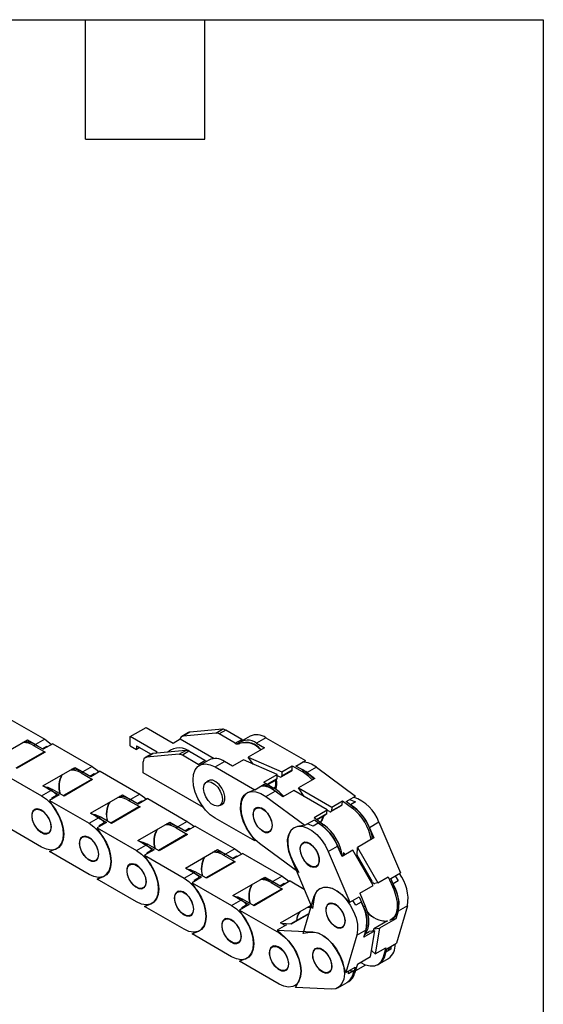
# Model space of a CAD drawing. Header units: millimetres. Extents: x 10 to 410, y 10 to 314.
# Tile 5 of 5: x 359 to 410, y 220 to 314. Entities that reach past the tile are written whole.
import ezdxf

# ---------------------------------------------------------------- set-up
doc = ezdxf.new("R2010")
doc.units = ezdxf.units.MM
doc.header["$LTSCALE"] = 1.5
doc.layers.add('TEXT', color=140, linetype='Continuous', lineweight=25)

msp = doc.modelspace()

# ---------------------------------------------------------------- linework, layer by layer
for p, q in [((358.074, 247.633), (361.855, 245.45)), ((370.049, 245.692), (371.564, 246.567)), ((371.564, 246.567), (374.142, 245.079)), ((375.621, 246.081), (374.985, 245.713)), ((375.746, 246.119), (375.11, 245.752)), ((378.239, 246.032), (375.11, 245.752)), ((378.876, 246.399), (375.746, 246.119)), ((378.239, 246.032), (378.876, 246.399)), ((379.179, 246.318), (378.542, 245.951)), ((380.709, 245.435), (379.179, 246.318)), ((357.136, 243.609), (360.197, 245.376)), ((360.197, 245.376), (360.961, 244.934)), ((361.855, 245.45), (360.961, 244.934)), ((372.626, 244.205), (370.049, 245.692)), ((370.049, 244.818), (370.049, 245.692)), ((374.142, 245.079), (374.823, 245.473)), ((374.823, 245.473), (378.079, 243.594)), ((380.073, 245.067), (378.542, 245.951)), ((380.073, 245.067), (380.709, 245.435)), ((380.465, 245.105), (380.299, 245.009)), ((381.52, 245.737), (380.626, 245.22)), ((383.02, 245.588), (382.126, 245.072)), ((382.126, 245.072), (382.89, 244.631)), ((383.02, 245.588), (386.801, 243.405)), ((361.779, 244.219), (359.096, 242.67)), ((361.886, 244.208), (359.158, 242.634)), ((360.795, 244.838), (360.946, 244.925)), ((360.795, 244.838), (361.886, 244.208)), ((361.711, 244.484), (360.946, 244.925)), ((361.613, 244.54), (362.046, 244.79)), ((361.673, 244.506), (362.046, 244.79)), ((362.62, 245.009), (361.711, 244.484)), ((362.046, 244.79), (362.121, 244.721)), ((362.62, 245.009), (366.401, 242.826)), ((370.049, 244.818), (370.655, 244.468)), ((370.655, 244.818), (372.044, 244.016)), ((370.655, 244.818), (370.655, 244.468)), ((370.958, 244.643), (370.655, 244.468)), ((375.36, 244.37), (372.231, 244.09)), ((372.464, 244.111), (372.626, 244.205)), ((374.724, 244.002), (375.36, 244.37)), ((375.663, 244.289), (375.027, 243.921)), ((377.194, 243.405), (375.663, 244.289)), ((380.527, 245.04), (380.497, 245.022)), ((382.89, 244.631), (381.317, 243.722)), ((371.292, 242.228), (371.292, 243.291)), ((372.106, 244.051), (371.469, 243.684)), ((371.595, 243.723), (372.231, 244.09)), ((374.724, 244.002), (371.595, 243.723)), ((376.557, 243.038), (375.027, 243.921)), ((376.557, 243.038), (377.194, 243.405)), ((377.565, 243.454), (376.671, 242.937)), ((378.171, 242.789), (379.065, 243.305)), ((379.829, 242.864), (379.065, 243.305)), ((380.868, 243.463), (379.829, 242.864)), ((384.095, 242.059), (380.868, 243.463)), ((381.317, 243.722), (384.544, 242.318)), ((381.837, 243.042), (381.317, 243.722)), ((385.891, 242.88), (386.801, 243.405)), ((361.682, 240.984), (364.742, 242.751)), ((364.742, 242.751), (365.507, 242.31)), ((365.34, 242.214), (365.492, 242.301)), ((366.257, 241.86), (365.492, 242.301)), ((366.401, 242.826), (365.507, 242.31)), ((367.166, 242.385), (366.257, 241.86)), ((367.166, 242.385), (370.947, 240.202)), ((378.171, 242.789), (381.952, 240.606)), ((384.493, 241.832), (385.509, 242.418)), ((384.544, 242.318), (385.553, 242.901)), ((384.544, 241.933), (385.553, 242.516)), ((384.544, 242.318), (384.544, 241.933)), ((385.553, 242.516), (385.553, 242.901)), ((385.553, 242.901), (386.505, 242.352)), ((386.656, 242.439), (385.891, 242.88)), ((386.656, 242.439), (386.505, 242.352)), ((387.858, 242.772), (386.964, 242.256)), ((386.964, 242.256), (387.721, 241.697)), ((387.858, 242.772), (391.602, 240.008)), ((357.771, 242.21), (361.552, 240.027)), ((366.324, 241.595), (363.641, 240.046)), ((366.431, 241.584), (363.704, 240.009)), ((365.34, 242.214), (366.431, 241.584)), ((366.159, 241.916), (366.592, 242.166)), ((366.218, 241.882), (366.592, 242.166)), ((366.592, 242.166), (366.667, 242.097)), ((377.053, 238.902), (371.292, 242.228)), ((377.673, 241.536), (377.316, 241.33)), ((382.826, 241.326), (384.095, 242.059)), ((382.826, 241.326), (383.777, 240.777)), ((383.159, 241.134), (384.095, 241.674)), ((383.222, 241.098), (384.045, 241.573)), ((384.095, 241.674), (384.095, 242.059)), ((384.371, 241.834), (384.095, 241.954)), ((387.721, 241.697), (386.147, 240.788)), ((361.552, 240.027), (362.446, 240.543)), ((362.446, 240.543), (361.682, 240.984)), ((362.208, 240.68), (362.461, 240.552)), ((362.461, 240.552), (362.613, 240.639)), ((362.461, 240.552), (363.226, 240.11)), ((363.704, 240.009), (362.613, 240.639)), ((381.952, 240.606), (381.342, 240.351)), ((381.952, 240.606), (382.861, 241.131)), ((382.861, 241.131), (383.626, 240.69)), ((383.009, 239.973), (383.903, 240.489)), ((383.777, 240.777), (383.626, 240.69)), ((384.66, 239.93), (383.903, 240.489)), ((385.699, 240.53), (384.66, 239.93)), ((388.899, 238.691), (385.699, 240.53)), ((386.147, 240.788), (389.348, 238.95)), ((386.678, 239.967), (386.147, 240.788)), ((363.226, 240.11), (362.317, 239.586)), ((362.927, 238.626), (362.317, 239.586)), ((362.317, 239.586), (366.098, 237.403)), ((362.531, 239.822), (363.031, 240.111)), ((362.585, 239.772), (362.531, 239.822)), ((363.031, 240.111), (362.585, 239.772)), ((366.227, 238.36), (369.288, 240.127)), ((369.288, 240.127), (370.053, 239.686)), ((369.886, 239.59), (370.038, 239.677)), ((369.886, 239.59), (370.977, 238.96)), ((370.802, 239.236), (370.038, 239.677)), ((370.947, 240.202), (370.053, 239.686)), ((370.705, 239.292), (371.138, 239.542)), ((370.764, 239.258), (371.138, 239.542)), ((371.711, 239.76), (370.802, 239.236)), ((371.138, 239.542), (371.212, 239.472)), ((371.711, 239.76), (375.492, 237.578)), ((383.009, 239.973), (386.754, 237.209)), ((389.348, 238.95), (390.357, 239.533)), ((390.311, 239.178), (390.357, 239.533)), ((390.357, 239.533), (391.299, 238.837)), ((390.693, 239.483), (391.602, 240.008)), ((391.451, 238.925), (390.693, 239.483)), ((391.6, 239.453), (391.114, 239.173)), ((361.054, 238.774), (360.91, 238.691)), ((370.87, 238.97), (368.187, 237.421)), ((370.977, 238.96), (368.25, 237.385)), ((378.601, 239.103), (378.958, 239.309)), ((382.218, 238.912), (382.074, 238.829)), ((387.629, 237.958), (388.899, 238.691)), ((388.853, 238.336), (388.899, 238.691)), ((389.109, 238.532), (388.894, 238.656)), ((389.254, 238.518), (390.268, 239.103)), ((389.302, 238.595), (390.311, 239.178)), ((389.348, 238.95), (389.302, 238.595)), ((391.451, 238.925), (391.299, 238.837)), ((366.098, 237.403), (366.992, 237.919)), ((366.992, 237.919), (366.227, 238.36)), ((366.754, 238.056), (367.007, 237.928)), ((367.007, 237.928), (367.159, 238.015)), ((367.007, 237.928), (367.772, 237.486)), ((368.25, 237.385), (367.159, 238.015)), ((375.492, 237.578), (374.598, 237.062)), ((381.952, 235.707), (378.171, 237.89)), ((386.754, 237.209), (387.663, 237.734)), ((387.629, 237.958), (388.572, 237.263)), ((387.663, 237.734), (388.42, 237.175)), ((387.879, 237.774), (388.853, 238.336)), ((387.917, 237.746), (388.806, 238.259)), ((361.552, 235.128), (357.771, 237.31)), ((367.772, 237.486), (366.863, 236.961)), ((367.473, 236.002), (366.863, 236.961)), ((366.863, 236.961), (370.644, 234.779)), ((367.077, 237.198), (367.577, 237.486)), ((367.131, 237.147), (367.077, 237.198)), ((367.577, 237.486), (367.131, 237.147)), ((370.773, 235.736), (373.834, 237.503)), ((373.834, 237.503), (374.598, 237.062)), ((374.432, 236.965), (374.583, 237.053)), ((374.432, 236.965), (375.523, 236.336)), ((375.348, 236.611), (374.583, 237.053)), ((375.25, 236.668), (375.683, 236.918)), ((375.31, 236.634), (375.683, 236.918)), ((376.257, 237.136), (375.348, 236.611)), ((375.683, 236.918), (375.758, 236.848)), ((376.257, 237.136), (380.038, 234.954)), ((381.342, 236.666), (381.952, 235.707)), ((383.359, 236.602), (383.504, 236.685)), ((386.754, 237.209), (386.077, 237.096)), ((388.039, 237.398), (387.539, 237.109)), ((388.572, 237.263), (388.42, 237.175)), ((393.847, 237.494), (392.953, 236.978)), ((392.953, 236.978), (393.369, 235.997)), ((393.847, 237.494), (395.902, 232.642)), ((362.195, 236.464), (362.34, 236.547)), ((365.6, 236.15), (365.455, 236.067)), ((371.538, 235.295), (370.773, 235.736)), ((375.416, 236.346), (372.733, 234.797)), ((375.523, 236.336), (372.795, 234.761)), ((382.057, 235.768), (381.952, 235.707)), ((393.369, 235.997), (391.795, 235.088)), ((362.317, 234.686), (362.927, 234.941)), ((362.317, 234.686), (362.586, 234.841)), ((370.644, 234.779), (371.538, 235.295)), ((371.3, 235.432), (371.553, 235.303)), ((372.318, 234.862), (371.408, 234.337)), ((371.553, 235.303), (371.704, 235.391)), ((371.553, 235.303), (372.318, 234.862)), ((371.622, 234.574), (372.122, 234.862)), ((372.122, 234.862), (371.677, 234.523)), ((372.795, 234.761), (371.704, 235.391)), ((375.319, 233.112), (378.38, 234.879)), ((378.38, 234.879), (379.144, 234.437)), ((380.038, 234.954), (379.144, 234.437)), ((386.169, 232.694), (382.424, 235.458)), ((386.718, 235.588), (386.576, 235.506)), ((388.999, 234.695), (389.893, 235.211)), ((388.999, 234.695), (391.054, 229.843)), ((390.308, 234.23), (389.893, 235.211)), ((391.347, 234.829), (390.308, 234.23)), ((393.282, 231.428), (391.347, 234.829)), ((391.773, 234.343), (391.795, 235.088)), ((391.795, 235.088), (393.731, 231.687)), ((366.098, 232.504), (362.317, 234.686)), ((366.741, 233.84), (366.886, 233.923)), ((372.019, 233.378), (371.408, 234.337)), ((371.408, 234.337), (375.189, 232.154)), ((371.677, 234.523), (371.622, 234.574)), ((378.977, 234.341), (379.129, 234.429)), ((378.977, 234.341), (380.068, 233.711)), ((379.894, 233.987), (379.129, 234.429)), ((379.796, 234.044), (380.229, 234.294)), ((379.855, 234.009), (380.229, 234.294)), ((380.803, 234.512), (379.894, 233.987)), ((380.229, 234.294), (380.304, 234.224)), ((380.803, 234.512), (384.584, 232.329)), ((387.492, 229.237), (385.437, 234.088)), ((390.35, 234.345), (390.551, 234.461)), ((390.551, 234.461), (390.414, 234.586)), ((390.414, 234.586), (390.62, 234.41)), ((390.606, 234.402), (390.595, 234.41)), ((393.22, 231.8), (391.773, 234.343)), ((391.899, 233.86), (392.046, 233.863)), ((370.146, 233.526), (370.001, 233.442)), ((376.083, 232.671), (375.319, 233.112)), ((379.961, 233.722), (377.278, 232.173)), ((380.068, 233.711), (377.341, 232.137)), ((385.637, 233.7), (386.169, 232.694)), ((387.862, 233.279), (388.007, 233.363)), ((366.863, 232.062), (367.473, 232.317)), ((366.863, 232.062), (367.131, 232.217)), ((370.644, 229.879), (366.863, 232.062)), ((375.189, 232.154), (376.083, 232.671)), ((375.845, 232.808), (376.099, 232.679)), ((376.863, 232.238), (375.954, 231.713)), ((376.099, 232.679), (376.25, 232.767)), ((376.099, 232.679), (376.863, 232.238)), ((376.168, 231.949), (376.668, 232.238)), ((376.243, 231.88), (376.168, 231.949)), ((376.668, 232.238), (376.222, 231.899)), ((377.341, 232.137), (376.25, 232.767)), ((379.864, 230.488), (382.925, 232.255)), ((382.925, 232.255), (383.69, 231.813)), ((384.584, 232.329), (383.69, 231.813)), ((385.348, 231.888), (384.439, 231.363)), ((385.348, 231.888), (386.699, 231.108)), ((393.731, 231.687), (394.74, 232.27)), ((394.74, 232.27), (395.257, 231.049)), ((394.993, 232.118), (395.902, 232.642)), ((395.409, 231.136), (394.993, 232.118)), ((395.698, 231.897), (395.206, 231.614)), ((395.412, 232.359), (395.698, 231.897)), ((371.287, 231.215), (371.431, 231.299)), ((376.564, 230.754), (375.954, 231.713)), ((375.954, 231.713), (379.735, 229.53)), ((384.507, 231.098), (381.824, 229.549)), ((384.614, 231.087), (381.887, 229.513)), ((383.523, 231.717), (383.675, 231.805)), ((383.523, 231.717), (384.614, 231.087)), ((384.439, 231.363), (383.675, 231.805)), ((384.342, 231.42), (384.775, 231.669)), ((384.401, 231.385), (384.775, 231.669)), ((384.775, 231.669), (384.849, 231.6)), ((392.013, 230.695), (393.282, 231.428)), ((393.731, 231.687), (393.451, 231.64)), ((395.409, 231.136), (395.257, 231.049)), ((374.691, 230.902), (374.547, 230.818)), ((379.735, 229.53), (380.629, 230.046)), ((380.629, 230.046), (379.864, 230.488)), ((380.391, 230.184), (380.644, 230.055)), ((380.644, 230.055), (380.796, 230.143)), ((380.644, 230.055), (381.409, 229.614)), ((381.887, 229.513), (380.796, 230.143)), ((386.593, 226.839), (387.65, 230.42)), ((387.602, 230.095), (387.492, 229.237)), ((391.054, 229.843), (390.281, 230.551)), ((391.054, 229.843), (391.963, 230.368)), ((391.637, 229.553), (391.351, 230.015)), ((391.963, 230.368), (392.378, 229.387)), ((392.013, 230.695), (392.53, 229.474)), ((371.408, 229.438), (372.019, 229.693)), ((371.408, 229.438), (371.677, 229.593)), ((375.189, 227.255), (371.408, 229.438)), ((381.409, 229.614), (380.5, 229.089)), ((381.11, 228.129), (380.5, 229.089)), ((380.5, 229.089), (384.281, 226.906)), ((380.714, 229.325), (381.214, 229.614)), ((380.789, 229.256), (380.714, 229.325)), ((381.214, 229.614), (380.768, 229.275)), ((384.41, 227.864), (387.354, 229.563)), ((387.035, 229.379), (387.186, 229.38)), ((387.186, 229.38), (387.337, 229.468)), ((387.186, 229.38), (387.341, 229.373)), ((387.187, 229.467), (387.337, 229.468)), ((387.368, 229.466), (387.337, 229.468)), ((389.192, 229.757), (389.046, 229.672)), ((392.137, 229.842), (391.637, 229.553)), ((392.53, 229.474), (392.378, 229.387)), ((396.572, 229.498), (395.515, 225.916)), ((396.572, 229.498), (395.678, 228.982)), ((375.832, 228.591), (375.977, 228.675)), ((379.237, 228.278), (379.092, 228.194)), ((387.16, 228.76), (385.426, 227.759)), ((387.154, 228.741), (385.45, 227.758)), ((395.464, 228.257), (393.891, 227.349)), ((394.976, 228.148), (395.128, 228.235)), ((395.464, 228.257), (395.039, 228.184)), ((395.678, 228.982), (395.464, 228.257)), ((385.002, 227.685), (384.093, 227.16)), ((384.867, 226.454), (384.093, 227.16)), ((384.093, 227.16), (387.531, 226.993)), ((384.861, 227.603), (384.41, 227.864)), ((385.45, 227.758), (384.515, 227.803)), ((384.694, 227.7), (385.002, 227.685)), ((390.331, 227.445), (390.472, 227.526)), ((391.723, 226.699), (392.617, 227.215)), ((392.403, 226.49), (392.617, 227.215)), ((393.313, 227.075), (393.347, 227.287)), ((394.675, 228.053), (393.347, 227.287)), ((393.347, 227.287), (393.891, 227.349)), ((393.891, 227.349), (393.497, 224.898)), ((394.622, 228.044), (394.675, 228.053)), ((375.954, 226.814), (376.564, 227.069)), ((375.954, 226.814), (376.223, 226.969)), ((379.735, 224.631), (375.954, 226.814)), ((384.281, 226.906), (384.336, 226.938)), ((387.268, 226.955), (386.593, 226.839)), ((391.723, 226.699), (390.666, 223.117)), ((393.442, 227.09), (392.403, 226.49)), ((392.535, 226.818), (392.898, 227.028)), ((393.442, 227.09), (392.898, 227.028)), ((393.049, 224.639), (393.442, 227.09)), ((380.378, 225.967), (380.523, 226.051)), ((383.783, 225.653), (383.638, 225.57)), ((387.923, 225.454), (387.773, 225.367)), ((393.497, 224.898), (394.506, 225.481)), ((394.506, 225.481), (394.24, 224.58)), ((394.392, 224.667), (394.605, 225.391)), ((394.977, 225.339), (394.511, 225.07)), ((394.977, 225.339), (394.596, 225.358)), ((394.605, 225.391), (395.515, 225.916)), ((394.99, 225.613), (394.977, 225.339)), ((380.5, 224.19), (381.11, 224.444)), ((380.5, 224.19), (380.769, 224.345)), ((391.779, 223.906), (393.049, 224.639)), ((393.497, 224.898), (393.177, 225.191)), ((393.915, 223.968), (394.763, 224.457)), ((394.392, 224.667), (394.24, 224.58)), ((384.281, 222.007), (380.5, 224.19)), ((384.924, 223.343), (385.068, 223.426)), ((390.666, 223.117), (390.332, 224.156)), ((390.666, 223.117), (391.575, 223.642)), ((391.575, 223.642), (391.361, 222.918)), ((391.779, 223.906), (391.513, 223.005)), ((392.542, 223.827), (391.594, 223.28)), ((393.703, 223.842), (393.855, 223.93)), ((389.058, 223.14), (389.197, 223.22)), ((391.416, 223.284), (390.916, 222.995)), ((390.916, 222.995), (390.929, 223.269)), ((390.99, 223.304), (391.416, 223.284)), ((391.513, 223.005), (391.361, 222.918)), ((385.781, 221.858), (386.019, 221.996)), ((385.859, 221.686), (386.195, 222.337)), ((389.297, 221.519), (385.859, 221.686)), ((389.914, 221.657), (390.808, 222.174)), ((390.824, 222.18), (390.976, 222.268))]:
    msp.add_line(p, q)
at = {"flags": 128}
for points in [[(375.746, 246.119), (375.681, 246.107), (375.621, 246.081)], [(361.855, 245.45), (362.327, 245.116), (362.515, 244.948)], [(366.401, 242.826), (366.873, 242.492), (367.061, 242.324)], [(378.171, 237.89), (377.699, 238.224), (377.25, 238.664), (376.848, 239.188), (376.512, 239.769), (376.26, 240.38), (376.103, 240.988), (376.049, 241.564), (376.103, 242.078), (376.26, 242.505), (376.512, 242.824), (376.848, 243.018), (377.25, 243.078), (377.699, 243), (378.171, 242.789)], [(386.656, 242.439), (387.152, 242.085), (387.606, 241.631)], [(378.868, 239.692), (378.813, 239.365), (378.655, 239.14), (378.413, 239.045), (378.117, 239.092), (377.801, 239.274), (377.504, 239.57), (377.262, 239.944), (377.104, 240.351), (377.05, 240.742), (377.104, 241.069), (377.262, 241.294), (377.504, 241.388), (377.801, 241.342), (378.117, 241.16), (378.413, 240.864), (378.655, 240.49), (378.813, 240.083), (378.868, 239.692)], [(378.669, 239.142), (378.802, 239.183), (378.99, 239.354), (379.09, 239.632), (379.09, 239.986), (378.99, 240.378), (378.802, 240.767), (378.545, 241.109), (378.248, 241.367), (377.942, 241.515), (377.661, 241.534), (377.435, 241.425), (377.383, 241.369)], [(361.789, 240.923), (362.141, 240.85), (362.613, 240.639)], [(382.424, 235.458), (381.964, 235.859), (381.542, 236.354), (381.178, 236.917), (380.892, 237.52), (380.697, 238.133), (380.603, 238.724), (380.615, 239.266), (380.733, 239.729), (380.95, 240.092), (381.256, 240.335), (381.635, 240.447), (382.068, 240.422), (382.534, 240.261), (383.009, 239.973)], [(381.342, 240.351), (381.033, 240.149), (380.802, 239.834), (380.659, 239.422), (380.61, 238.931), (380.659, 238.384), (380.802, 237.807), (381.033, 237.225), (381.342, 236.666)], [(383.626, 240.69), (384.121, 240.336), (384.182, 240.283)], [(361.552, 240.027), (362.024, 239.693), (362.473, 239.253), (362.875, 238.729), (363.211, 238.147), (363.464, 237.537), (363.62, 236.928), (363.674, 236.353), (363.62, 235.838), (363.464, 235.411), (363.211, 235.093), (362.875, 234.899), (362.473, 234.839), (362.024, 234.917), (361.552, 235.128)], [(370.947, 240.202), (371.419, 239.868), (371.606, 239.7)], [(391.018, 239.671), (391.121, 239.647), (391.6, 239.453)], [(362.484, 237.039), (362.434, 237.418), (362.288, 237.814), (362.062, 238.184), (361.781, 238.488), (361.475, 238.694), (361.178, 238.779), (360.921, 238.733), (360.733, 238.563), (360.633, 238.285), (360.633, 237.931), (360.733, 237.538), (360.921, 237.15), (361.178, 236.808), (361.475, 236.549), (361.781, 236.402), (362.062, 236.382), (362.288, 236.492), (362.434, 236.719), (362.484, 237.039)], [(360.643, 238.102), (360.698, 238.43), (360.856, 238.654), (361.098, 238.749), (361.394, 238.702), (361.71, 238.52), (362.007, 238.224), (362.249, 237.85), (362.407, 237.443), (362.461, 237.052), (362.407, 236.725), (362.249, 236.5), (362.007, 236.406), (361.71, 236.452), (361.394, 236.635), (361.098, 236.931), (360.856, 237.305), (360.698, 237.711), (360.643, 238.102)], [(362.927, 234.941), (363.236, 235.144), (363.467, 235.459), (363.61, 235.871), (363.659, 236.361), (363.61, 236.908), (363.467, 237.485), (363.236, 238.067), (362.927, 238.626)], [(381.794, 238.396), (381.802, 238.037), (381.909, 237.644), (382.104, 237.257), (382.365, 236.921), (382.665, 236.671), (382.97, 236.533), (383.247, 236.524), (383.467, 236.644), (383.606, 236.88), (383.648, 237.207), (383.589, 237.588), (383.436, 237.983), (383.205, 238.35), (382.921, 238.647), (382.614, 238.844), (382.319, 238.918), (382.067, 238.862), (381.885, 238.681), (381.794, 238.396)], [(383.626, 237.19), (383.571, 236.863), (383.413, 236.638), (383.171, 236.544), (382.874, 236.59), (382.559, 236.772), (382.262, 237.068), (382.02, 237.442), (381.862, 237.849), (381.807, 238.24), (381.862, 238.567), (382.02, 238.792), (382.262, 238.887), (382.559, 238.84), (382.874, 238.658), (383.171, 238.362), (383.413, 237.988), (383.571, 237.581), (383.626, 237.19)], [(366.335, 238.298), (366.687, 238.226), (367.159, 238.015)], [(375.492, 237.578), (375.965, 237.244), (376.152, 237.076)], [(388.562, 238.118), (388.416, 237.736), (388.249, 237.501)], [(366.098, 237.403), (366.57, 237.069), (367.018, 236.629), (367.421, 236.105), (367.757, 235.523), (368.009, 234.913), (368.166, 234.304), (368.219, 233.729), (368.166, 233.214), (368.009, 232.787), (367.757, 232.468), (367.421, 232.274), (367.018, 232.215), (366.57, 232.292), (366.098, 232.504)], [(385.437, 234.088), (385.225, 234.701), (385.113, 235.299), (385.107, 235.851), (385.206, 236.33), (385.407, 236.712), (385.698, 236.977), (386.065, 237.113), (386.49, 237.112), (386.952, 236.975), (387.427, 236.708), (387.891, 236.325), (388.322, 235.846), (388.697, 235.293), (388.999, 234.695)], [(386.077, 237.096), (385.726, 236.97), (385.443, 236.726), (385.243, 236.375), (385.133, 235.932), (385.119, 235.419), (385.202, 234.858), (385.377, 234.276), (385.637, 233.7)], [(387.539, 237.109), (387.06, 237.303), (386.934, 237.331)], [(367.03, 234.415), (366.979, 234.794), (366.833, 235.19), (366.608, 235.56), (366.327, 235.864), (366.021, 236.07), (365.724, 236.155), (365.467, 236.109), (365.278, 235.938), (365.179, 235.661), (365.179, 235.307), (365.278, 234.914), (365.467, 234.526), (365.724, 234.184), (366.021, 233.925), (366.327, 233.778), (366.608, 233.758), (366.833, 233.868), (366.979, 234.095), (367.03, 234.415)], [(365.189, 235.478), (365.244, 235.805), (365.402, 236.03), (365.643, 236.125), (365.94, 236.078), (366.256, 235.896), (366.553, 235.6), (366.794, 235.226), (366.952, 234.819), (367.007, 234.428), (366.952, 234.101), (366.794, 233.876), (366.553, 233.782), (366.256, 233.828), (365.94, 234.01), (365.643, 234.306), (365.402, 234.68), (365.244, 235.087), (365.189, 235.478)], [(367.473, 232.317), (367.781, 232.52), (368.013, 232.834), (368.156, 233.247), (368.204, 233.737), (368.156, 234.284), (368.013, 234.861), (367.781, 235.443), (367.473, 236.002)], [(370.88, 235.674), (371.232, 235.602), (371.704, 235.391)], [(370.644, 234.779), (371.116, 234.445), (371.564, 234.005), (371.966, 233.481), (372.302, 232.899), (372.555, 232.288), (372.712, 231.68), (372.765, 231.104), (372.712, 230.59), (372.555, 230.163), (372.302, 229.844), (371.966, 229.65), (371.564, 229.591), (371.116, 229.668), (370.644, 229.879)], [(380.038, 234.954), (380.51, 234.62), (380.698, 234.451)], [(386.712, 235.587), (386.485, 235.479), (386.338, 235.253), (386.286, 234.934), (386.335, 234.556), (386.48, 234.16), (386.705, 233.789), (386.985, 233.484), (387.291, 233.276), (387.589, 233.19), (387.846, 233.234), (388.036, 233.403), (388.136, 233.68), (388.138, 234.033), (388.039, 234.425), (387.852, 234.814), (387.596, 235.157), (387.299, 235.417), (386.993, 235.565), (386.712, 235.587)], [(388.119, 233.728), (388.022, 233.437), (387.828, 233.262), (387.561, 233.223), (387.252, 233.325), (386.939, 233.555), (386.66, 233.887), (386.448, 234.28), (386.33, 234.686), (386.318, 235.057), (386.415, 235.348), (386.61, 235.524), (386.877, 235.563), (387.186, 235.461), (387.499, 235.23), (387.778, 234.898), (387.989, 234.506), (388.108, 234.099), (388.119, 233.728)], [(392.089, 233.848), (392.088, 233.848), (391.909, 233.842)], [(371.576, 231.791), (371.525, 232.17), (371.379, 232.565), (371.153, 232.936), (370.872, 233.24), (370.567, 233.446), (370.269, 233.531), (370.013, 233.485), (369.824, 233.314), (369.725, 233.037), (369.725, 232.682), (369.824, 232.29), (370.013, 231.902), (370.269, 231.56), (370.567, 231.301), (370.872, 231.154), (371.153, 231.134), (371.379, 231.244), (371.525, 231.471), (371.576, 231.791)], [(369.735, 232.854), (369.789, 233.181), (369.947, 233.406), (370.189, 233.501), (370.486, 233.454), (370.802, 233.272), (371.098, 232.976), (371.34, 232.602), (371.498, 232.195), (371.553, 231.804), (371.498, 231.477), (371.34, 231.252), (371.098, 231.157), (370.802, 231.204), (370.486, 231.386), (370.189, 231.682), (369.947, 232.056), (369.789, 232.463), (369.735, 232.854)], [(372.019, 229.693), (372.327, 229.896), (372.558, 230.21), (372.701, 230.622), (372.75, 231.113), (372.701, 231.66), (372.558, 232.237), (372.327, 232.819), (372.019, 233.378)], [(375.426, 233.05), (375.778, 232.978), (376.25, 232.767)], [(375.189, 232.154), (375.661, 231.821), (376.11, 231.38), (376.512, 230.856), (376.848, 230.275), (377.101, 229.664), (377.258, 229.056), (377.311, 228.48), (377.258, 227.966), (377.101, 227.539), (376.848, 227.22), (376.512, 227.026), (376.11, 226.966), (375.661, 227.044), (375.189, 227.255)], [(384.584, 232.329), (385.056, 231.995), (385.243, 231.827)], [(390.281, 230.551), (389.836, 230.9), (389.385, 231.141), (388.947, 231.263), (388.544, 231.261), (388.193, 231.135), (387.911, 230.89), (387.711, 230.538), (387.602, 230.095)], [(387.65, 230.42), (387.833, 230.821), (388.109, 231.108), (388.464, 231.267), (388.881, 231.291), (389.337, 231.177), (389.812, 230.932), (390.28, 230.569), (390.718, 230.104), (391.105, 229.562), (391.42, 228.97), (391.649, 228.357), (391.779, 227.755), (391.804, 227.192), (391.723, 226.699)], [(395.257, 231.049), (395.469, 230.436), (395.581, 229.838), (395.587, 229.286), (395.488, 228.807), (395.288, 228.425), (394.997, 228.16), (394.84, 228.082)], [(395.409, 231.136), (395.629, 230.492), (395.738, 229.867), (395.731, 229.295), (395.607, 228.809), (395.374, 228.434), (395.128, 228.235)], [(376.121, 229.167), (376.071, 229.545), (375.925, 229.941), (375.699, 230.311), (375.418, 230.616), (375.112, 230.822), (374.815, 230.906), (374.558, 230.861), (374.37, 230.69), (374.27, 230.413), (374.27, 230.058), (374.37, 229.666), (374.558, 229.277), (374.815, 228.935), (375.112, 228.677), (375.418, 228.53), (375.699, 228.51), (375.925, 228.619), (376.071, 228.847), (376.121, 229.167)], [(374.28, 230.23), (374.335, 230.557), (374.493, 230.782), (374.735, 230.876), (375.032, 230.83), (375.347, 230.648), (375.644, 230.352), (375.886, 229.978), (376.044, 229.571), (376.099, 229.18), (376.044, 228.853), (375.886, 228.628), (375.644, 228.533), (375.347, 228.58), (375.032, 228.762), (374.735, 229.058), (374.493, 229.432), (374.335, 229.839), (374.28, 230.23)], [(376.564, 227.069), (376.873, 227.271), (377.104, 227.586), (377.247, 227.998), (377.296, 228.489), (377.247, 229.036), (377.104, 229.613), (376.873, 230.195), (376.564, 230.754)], [(379.972, 230.426), (380.324, 230.354), (380.796, 230.143)], [(379.735, 229.53), (380.207, 229.196), (380.656, 228.756), (381.058, 228.232), (381.394, 227.651), (381.646, 227.04), (381.803, 226.432), (381.856, 225.856), (381.803, 225.342), (381.646, 224.914), (381.394, 224.596), (381.058, 224.402), (380.656, 224.342), (380.207, 224.42), (379.735, 224.631)], [(389.947, 229.442), (389.643, 229.66), (389.343, 229.758), (389.08, 229.727), (388.883, 229.568), (388.773, 229.301), (388.763, 228.953), (388.852, 228.563), (389.032, 228.172), (389.282, 227.823), (389.577, 227.554), (389.883, 227.394), (390.168, 227.36), (390.401, 227.456), (390.557, 227.672), (390.618, 227.984), (390.578, 228.358), (390.442, 228.754), (390.224, 229.129), (389.947, 229.442)], [(390.182, 227.392), (389.892, 227.418), (389.576, 227.582), (389.275, 227.863), (389.023, 228.228), (388.851, 228.633), (388.78, 229.03), (388.819, 229.369), (388.963, 229.611), (389.194, 229.725), (389.485, 229.699), (389.8, 229.536), (390.102, 229.255), (390.354, 228.889), (390.526, 228.484), (390.596, 228.088), (390.557, 227.749), (390.414, 227.507), (390.182, 227.392)], [(392.53, 229.474), (392.742, 228.861), (392.854, 228.263), (392.86, 227.711), (392.761, 227.232), (392.56, 226.85), (392.483, 226.759)], [(380.667, 226.543), (380.616, 226.921), (380.47, 227.317), (380.245, 227.687), (379.964, 227.992), (379.658, 228.197), (379.361, 228.282), (379.104, 228.237), (378.916, 228.066), (378.816, 227.788), (378.816, 227.434), (378.916, 227.042), (379.104, 226.653), (379.361, 226.311), (379.658, 226.053), (379.964, 225.905), (380.245, 225.886), (380.47, 225.995), (380.616, 226.222), (380.667, 226.543)], [(378.826, 227.605), (378.881, 227.933), (379.039, 228.158), (379.281, 228.252), (379.577, 228.206), (379.893, 228.023), (380.19, 227.727), (380.432, 227.353), (380.589, 226.947), (380.644, 226.556), (380.589, 226.228), (380.432, 226.004), (380.19, 225.909), (379.893, 225.956), (379.577, 226.138), (379.281, 226.434), (379.039, 226.808), (378.881, 227.215), (378.826, 227.605)], [(381.11, 224.444), (381.419, 224.647), (381.65, 224.962), (381.793, 225.374), (381.841, 225.865), (381.793, 226.411), (381.65, 226.989), (381.419, 227.57), (381.11, 228.129)], [(384.281, 226.906), (384.753, 226.572), (385.201, 226.132), (385.603, 225.608), (385.939, 225.026), (386.192, 224.416), (386.349, 223.808), (386.402, 223.232), (386.349, 222.717), (386.192, 222.29), (385.939, 221.972), (385.603, 221.778), (385.201, 221.718), (384.753, 221.796), (384.281, 222.007)], [(386.195, 222.337), (386.338, 222.749), (386.387, 223.24), (386.339, 223.786), (386.196, 224.363), (385.965, 224.945), (385.656, 225.504), (385.285, 226.015), (384.867, 226.454)], [(390.332, 224.156), (390.101, 224.738), (389.793, 225.297), (389.422, 225.809), (389.004, 226.249), (388.56, 226.597), (388.108, 226.837), (387.671, 226.958), (387.268, 226.955)], [(387.531, 226.993), (387.982, 226.903), (388.455, 226.681), (388.926, 226.337), (389.371, 225.889), (389.769, 225.359), (390.098, 224.773), (390.343, 224.162), (390.491, 223.555), (390.535, 222.984), (390.472, 222.476), (390.307, 222.057), (390.046, 221.749), (389.704, 221.566), (389.297, 221.519)], [(385.213, 223.919), (385.162, 224.297), (385.016, 224.693), (384.79, 225.063), (384.51, 225.368), (384.204, 225.573), (383.906, 225.658), (383.65, 225.613), (383.461, 225.442), (383.362, 225.164), (383.362, 224.81), (383.461, 224.417), (383.65, 224.029), (383.906, 223.687), (384.204, 223.428), (384.51, 223.281), (384.79, 223.261), (385.016, 223.371), (385.162, 223.598), (385.213, 223.919)], [(383.454, 224.497), (383.375, 224.895), (383.404, 225.241), (383.54, 225.492), (383.765, 225.619), (384.052, 225.605), (384.366, 225.452), (384.671, 225.18), (384.928, 224.82), (385.107, 224.416), (385.187, 224.018), (385.157, 223.672), (385.022, 223.421), (384.797, 223.294), (384.51, 223.308), (384.195, 223.461), (383.891, 223.733), (383.633, 224.093), (383.454, 224.497)], [(389.261, 224.214), (389.089, 224.607), (388.844, 224.962), (388.553, 225.24), (388.246, 225.411), (387.957, 225.457), (387.718, 225.373), (387.555, 225.168), (387.484, 224.864), (387.514, 224.494), (387.642, 224.098), (387.853, 223.72), (388.125, 223.399), (388.429, 223.171), (388.731, 223.061), (388.998, 223.08), (389.202, 223.227), (389.321, 223.485), (389.341, 223.826), (389.261, 224.214)], [(388.161, 223.392), (387.878, 223.717), (387.66, 224.106), (387.532, 224.514), (387.512, 224.889), (387.6, 225.188), (387.787, 225.375), (388.049, 225.426), (388.356, 225.336), (388.67, 225.115), (388.953, 224.79), (389.171, 224.401), (389.298, 223.993), (389.319, 223.618), (389.231, 223.319), (389.044, 223.132), (388.782, 223.081), (388.475, 223.172), (388.161, 223.392)], [(394.24, 224.58), (394.057, 224.179), (393.781, 223.892), (393.426, 223.733), (393.009, 223.709), (392.553, 223.823), (392.078, 224.067), (392.068, 224.074)]]:
    msp.add_lwpolyline(points, dxfattribs=at)
for centre, radius, start, end in [((378.261, 245.506), 0.526, 57.65072, 92.35776), ((378.897, 245.874), 0.526, 57.65072, 92.35776), ((359.824, 243.343), 1.782, 57.00843, 92.02824), ((359.954, 243.352), 1.86, 57.76541, 91.27127), ((375.148, 245.426), 0.328, 96.66406, 171.78391), ((380.325, 245.421), 0.434, 234.52791, 293.38671), ((381.284, 244.024), 1.344, 51.24092, 133.28444), ((381.078, 243.256), 1.86, 38.81085, 108.21569), ((381.113, 243.286), 1.849, 38.57333, 108.4532), ((381.04, 245.996), 0.652, 239.48887, 255.44845), ((382.145, 244.401), 1.474, 53.60737, 115.08217), ((359.408, 242.254), 3.098, 54.33277, 59.90869), ((361.823, 244.12), 0.108, 54.38242, 114.30712), ((374.727, 242.923), 1.684, 48.52982, 129.81629), ((375.382, 243.844), 0.526, 57.65072, 92.35776), ((380.371, 245.341), 0.339, 257.71725, 297.48702), ((371.664, 243.352), 0.377, 100.54678, 189.25188), ((372.255, 243.789), 0.302, 94.57752, 119.73535), ((374.746, 243.477), 0.526, 57.65072, 92.35776), ((377.522, 243.959), 0.644, 239.38848, 255.54884), ((378.194, 242.161), 1.438, 52.73319, 115.95635), ((386.533, 241.176), 2.074, 50.29474, 90.02477), ((364.37, 240.719), 1.782, 57.00843, 92.02824), ((364.5, 240.728), 1.86, 57.76541, 91.27127), ((363.954, 239.63), 3.098, 54.33277, 59.90869), ((376.888, 243.6), 0.652, 239.48887, 255.44845), ((385.448, 242.504), 0.106, 305.01333, 6.29885), ((385.295, 240.043), 2.771, 52.98695, 66.09742), ((384.465, 238.99), 3.932, 40.49219, 58.74912), ((365.516, 240.919), 2.311, 151.34671, 197.1213), ((365.581, 240.896), 2.354, 150.63537, 196.46147), ((366.369, 241.496), 0.108, 54.38242, 114.30712), ((381.62, 241.333), 2.355, 344.60607, 4.74517), ((381.669, 241.317), 2.398, 343.92475, 6.24016), ((360.716, 237.591), 3.422, 47.41288, 59.61441), ((382.595, 238.94), 2.027, 49.81696, 90.50255), ((381.737, 237.416), 3.932, 40.49219, 58.74912), ((370.127, 238.272), 2.354, 150.63537, 196.46147), ((368.916, 238.095), 1.782, 57.00843, 92.02824), ((369.045, 238.104), 1.86, 57.76541, 91.27127), ((368.5, 237.006), 3.098, 54.33277, 59.90869), ((390.166, 236.201), 3.902, 19.34798, 71.37511), ((370.062, 238.295), 2.311, 151.34671, 197.1213), ((370.914, 238.872), 0.108, 54.38242, 114.30712), ((390.217, 239.182), 0.0942, 302.90159, 357.40002), ((388.713, 235.276), 4.569, 21.87149, 56.87092), ((388.389, 235.065), 4.764, 9.31265, 52.35359), ((388.552, 235.159), 4.752, 9.25702, 52.40923), ((365.261, 234.967), 3.422, 47.41288, 59.61441), ((387.217, 238.42), 1.361, 318.24195, 346.68168), ((374.608, 235.671), 2.311, 151.34671, 197.1213), ((374.673, 235.648), 2.354, 150.63537, 196.46147), ((373.461, 235.471), 1.782, 57.00843, 92.02824), ((373.591, 235.479), 1.86, 57.76541, 91.27127), ((373.045, 234.381), 3.098, 54.33277, 59.90869), ((385.709, 233.544), 4.504, 21.72451, 58.84358), ((385.43, 233.349), 4.856, 17.6605, 51.99255), ((385.666, 233.493), 4.759, 8.96358, 52.36933), ((375.46, 236.248), 0.108, 54.38242, 114.30712), ((369.807, 232.343), 3.422, 47.41288, 59.61441), ((378.137, 232.855), 1.86, 57.76541, 91.27127), ((379.153, 233.046), 2.311, 151.34671, 197.1213), ((379.218, 233.024), 2.354, 150.63537, 196.46147), ((378.007, 232.847), 1.782, 57.00843, 92.02824), ((377.591, 231.757), 3.098, 54.33277, 59.90869), ((390.323, 234.215), 0.335, 33.48461, 47.21706), ((380.006, 233.624), 0.108, 54.38242, 114.30712), ((374.353, 229.719), 3.422, 47.41288, 59.61441), ((382.553, 230.222), 1.782, 57.00843, 92.02824), ((382.683, 230.231), 1.86, 57.76541, 91.27127), ((392.66, 230.167), 3.969, 350.29291, 37.56678), ((383.699, 230.422), 2.311, 151.34671, 197.1213), ((383.764, 230.4), 2.354, 150.63537, 196.46147), ((382.137, 229.133), 3.098, 54.33277, 59.90869), ((384.551, 231), 0.108, 54.38242, 114.30712), ((392.126, 229.681), 3.62, 348.86057, 30.32171), ((378.898, 227.095), 3.422, 47.41288, 59.61441), ((389.026, 227.915), 3.659, 348.96163, 31.76628), ((389.806, 227.999), 2.923, 340.44389, 28.34352), ((387.642, 228.002), 1.688, 147.97372, 177.88447), ((387.638, 227.992), 1.669, 145.81499, 177.20299), ((394.556, 230.416), 2.373, 219.71949, 271.58697), ((394.623, 230.532), 2.51, 221.29973, 269.94699), ((393.862, 225.693), 1.529, 306.08452, 5.55798), ((393.247, 224.936), 1.176, 301.12475, 346.76395), ((393.096, 225.059), 1.368, 310.44159, 351.89588), ((390.229, 223.18), 1.163, 297.27316, 346.94375), ((390.052, 223.309), 1.364, 303.6303, 358.91792), ((390.363, 223.278), 1.182, 301.24633, 346.64237)]:
    msp.add_arc(centre, radius, start, end)
for centre, major_axis, ratio, start_param, end_param in [((383.923, 241.75), (-0.133, 0.17), 0.651026, 3.049397, 3.834877), ((384.371, 242.009), (-0.133, 0.17), 0.651026, 2.26408, 3.834877), ((389.13, 238.694), (-0.135, 0.168), 0.637486, 2.119095, 3.689892), ((388.682, 238.435), (-0.135, 0.168), 0.637486, 3.042642, 3.689892), ((393.347, 231.822), (-0.136, 0.168), 0.543588, 1.273025, 2.843821), ((393.198, 225.322), (-0.12, 0.178), 0.474921, 1.797437, 2.038947)]:
    msp.add_ellipse(centre, major_axis=major_axis, ratio=ratio, start_param=start_param, end_param=end_param)
at = {"layer": 'TEXT'}
for p, q in [((9.525, 314.325), (409.575, 314.325)), ((365.76, 302.895), (365.76, 314.325)), ((377.19, 302.895), (377.19, 314.325)), ((409.575, 314.325), (409.575, 9.525)), ((365.76, 302.895), (377.19, 302.895))]:
    msp.add_line(p, q, dxfattribs=at)

doc.saveas('drawing.dxf')
